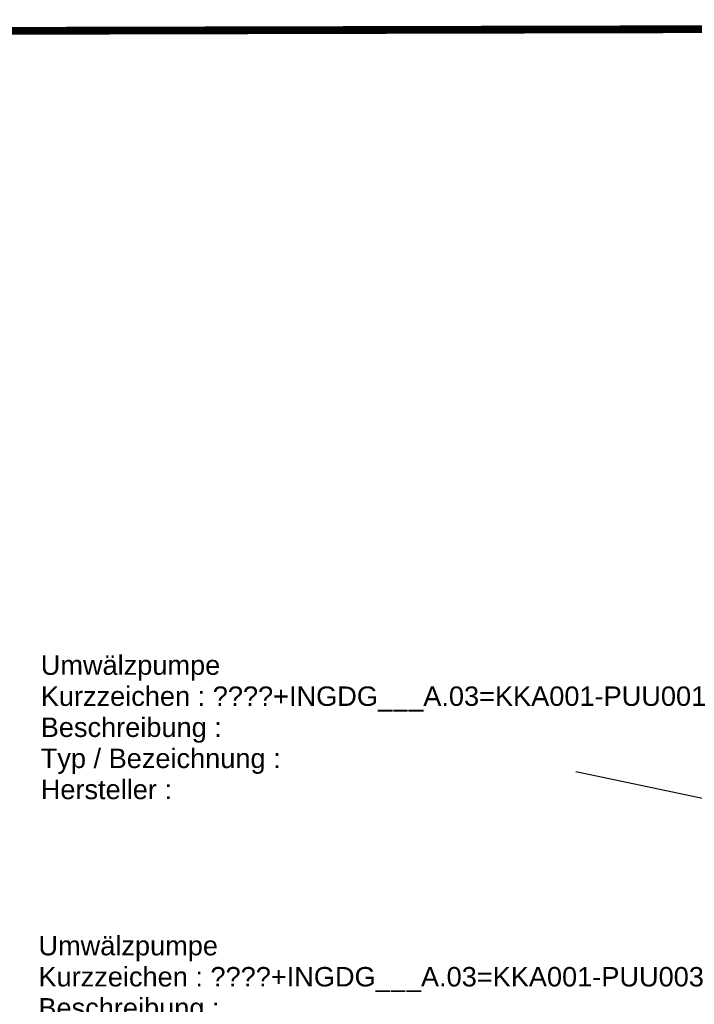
# Model space of a CAD drawing. Header units: metres. Extents: x 0 to 65.3, y 0 to 32.2.
# Tile 9 of 17: x 33.5 to 37.9, y 16.2 to 22.5. Entities that reach past the tile are written whole.
import ezdxf

# ---------------------------------------------------------------- set-up
doc = ezdxf.new("R2010")
doc.units = ezdxf.units.M
doc.layers.get('0').update_dxf_attribs({"lineweight": 0})
doc.layers.add('003ARCH_A', color=7, linetype='Continuous')
doc.layers.add('004TX_TXT', color=7, linetype='Continuous')
doc.styles.get("Standard").update_dxf_attribs({"font": 'arial.ttf'})

# ---------------------------------------------------------------- blocks, each defined once
blk = doc.blocks.new('Umwälzpumpe KG400.099.100')
for s, p in [('Umwälzpumpe', (0, 0)), ('Kurzzeichen : ', (0, -0.2)), ('Beschreibung : ', (0, -0.4)), ('Typ / Bezeichnung : ', (0, -0.6)), ('Hersteller : ', (0, -0.8))]:
    blk.add_text(s, height=0.125).set_placement(p)
at = {"flags": 1}
for tag, p in [('NUMMER', (0, 0)), ('KURZTEXT', (0, 0)), ('MB.100.10.110', (0, -0.8)), ('MB.100.20.500', (0, -0.8)), ('KG400.099.003.500', (0, -0.8)), ('KG400.099.003.103', (0, -0.8)), ('KG400.099.003.167', (0, -0.8)), ('KG400.099.003.166', (0, -0.8)), ('KG400.099.003.307', (0, -0.8)), ('MB.100.20.110', (0, -0.8)), ('MB.100.20.100', (0, -0.8)), ('MB.100.90.100', (0, -0.8))]:
    blk.add_attdef(tag, p, '', height=0.125, dxfattribs=at)
for tag, p in [('MB.100.110.100', (1.1065, -0.2)), ('MB.100.110.110', (1.2134, -0.4)), ('MB.100.10.100', (1.5919, -0.6)), ('MB.100.20.120', (0.8927, -0.8))]:
    blk.add_attdef(tag, p, '', height=0.125)

msp = doc.modelspace()

# ---------------------------------------------------------------- linework, layer by layer
at = {"layer": '003ARCH_A', "color": 9, "linetype": 'Continuous', "lineweight": 0, "const_width": 0.05, "flags": 128}
msp.add_lwpolyline([(52.8969, 22.4832), (52.8947, 12.9318), (15.1207, 12.9633), (15.111, 22.3921), (52.8969, 22.4832)], dxfattribs=at)
at = {"layer": '004TX_TXT', "color": 7}
msp.add_line((40.6441, 16.9309), (37.1134, 17.668), dxfattribs=at)

# ---------------------------------------------------------------- block references
ref = msp.add_blockref('Umwälzpumpe KG400.099.100', (33.6709, 18.2931), dxfattribs=at)
ref.add_attrib('MB.100.110.100', '????+INGDG___A.03=KKA001-PUU001', (34.7774, 18.0931), dxfattribs={"layer": '0', "color": 7, "height": 0.125})
ref = msp.add_blockref('Umwälzpumpe KG400.099.100', (33.6561, 16.488), dxfattribs=at)
ref.add_attrib('MB.100.110.100', '????+INGDG___A.03=KKA001-PUU003', (34.7626, 16.288), dxfattribs={"layer": '0', "color": 7, "height": 0.125})

doc.saveas('drawing.dxf')
